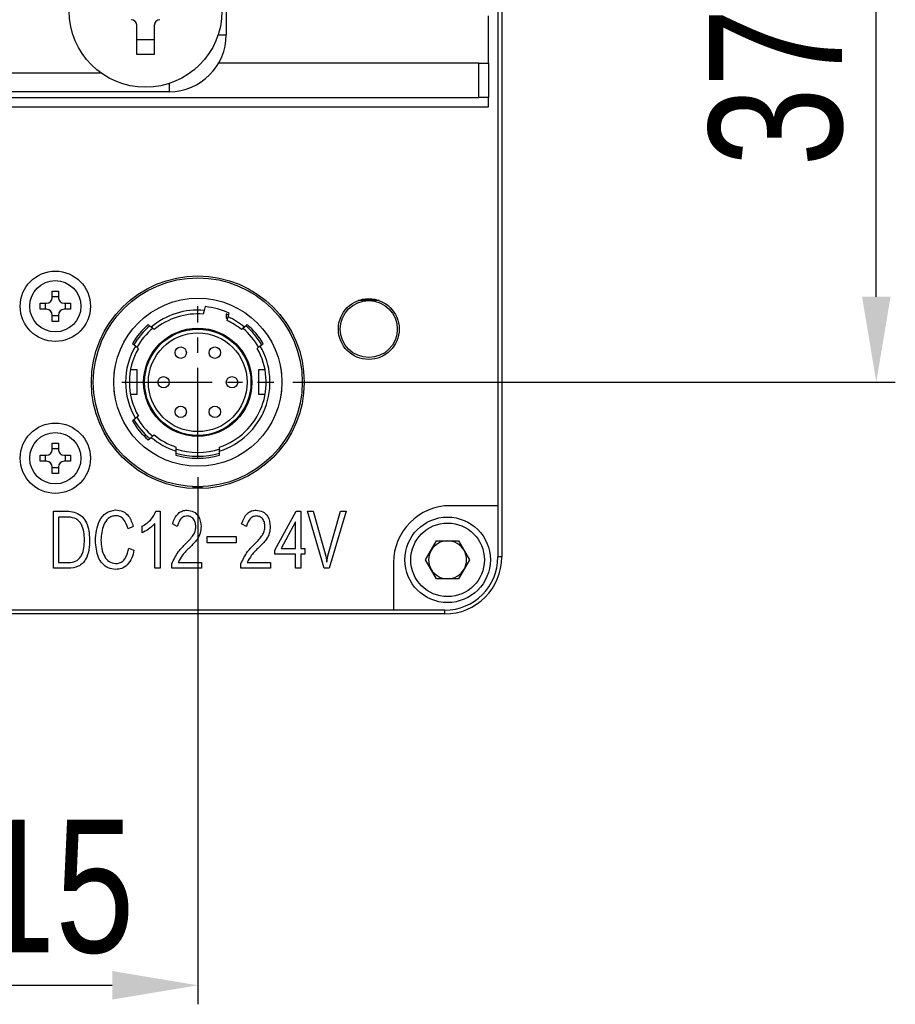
# Model space of a CAD drawing. Header units: millimetres. Extents: x 0 to 14224, y 0 to 1602.
# Tile 7 of 8: x 14178 to 14224, y 1402 to 1453. Entities that reach past the tile are written whole.
import ezdxf

# ---------------------------------------------------------------- set-up
doc = ezdxf.new("R2010")
doc.units = ezdxf.units.MM
doc.linetypes.add('CENTER2', pattern=[28.575, 19.05, -3.175, 3.175, -3.175])
for name, color, linetype, lineweight in [('粗实线', 7, 'Continuous', 50), ('细实线', 3, 'Continuous', 25), ('细点画线', 1, 'CENTER2', 25)]:
    doc.layers.add(name, color=color, linetype=linetype, lineweight=lineweight)
doc.styles.add('iTek', font='txt', dxfattribs={"width": 0.8, "height": 7})
doc.dimstyles.new('iTek', dxfattribs={"dimscale": 0, "dimtxt": 7, "dimasz": 4.5, "dimexe": 1, "dimexo": 1, "dimgap": 1.5, "dimtad": 1, "dimtoh": 1, "dimdsep": 46, "dimtxsty": 'iTek', "dimcen": 4, "dimclrd": 256, "dimclre": 256, "dimclrt": 256, "dimazin": 2, "dimtfac": 1, "dimtmove": 0, "dimatfit": 3, "dimfxl": 1, "dimlwd": -1, "dimlwe": -1, "dimarcsym": 0})

# ---------------------------------------------------------------- blocks, each defined once
blk = doc.blocks.new('*D76')
at = {"layer": 'Defpoints', "color": 0}
for p in [(13828.12, 1534.211), (13737.12, 1519.675), (13828.12, 1519.675), (14172.472, 1430.375), (14187.472, 1430.375), (14187.472, 1402.621)]:
    blk.add_point(p, dxfattribs=at)
at = {"layer": '细实线'}
for p, q in [((13737.12, 1520.675), (13737.12, 1535.211)), ((13828.12, 1520.675), (13828.12, 1535.211)), ((13741.62, 1534.211), (13823.62, 1534.211)), ((14172.472, 1429.375), (14172.472, 1401.621)), ((14187.472, 1429.375), (14187.472, 1401.621)), ((14176.972, 1402.621), (14182.972, 1402.621))]:
    blk.add_line(p, q, dxfattribs=at)
for points in [[(13741.62, 1534.961), (13741.62, 1533.461), (13737.12, 1534.211)], [(13823.62, 1534.961), (13823.62, 1533.461), (13828.12, 1534.211)], [(14176.972, 1403.371), (14176.972, 1401.871), (14172.472, 1402.621)], [(14182.972, 1403.371), (14182.972, 1401.871), (14187.472, 1402.621)]]:
    blk.add_solid(points, dxfattribs=at)
at = {"layer": '细实线', "char_height": 7, "attachment_point": 5, "style": 'iTek'}
for s, insert in [('91', (13782.62, 1539.476)), ('15', (14179.972, 1407.8))]:
    blk.add_mtext(s, dxfattribs=dict(at, insert=insert))
blk = doc.blocks.new('*D72')
at = {"layer": 'Defpoints', "color": 0}
for p in [(14206.472, 1471.675), (14223.19, 1471.675), (14191.472, 1434.375)]:
    blk.add_point(p, dxfattribs=at)
at = {"layer": '细实线'}
for p, q in [((14207.472, 1471.675), (14224.19, 1471.675)), ((14223.19, 1438.875), (14223.19, 1467.175)), ((14192.472, 1434.375), (14224.19, 1434.375))]:
    blk.add_line(p, q, dxfattribs=at)
for points in [[(14222.44, 1467.175), (14223.94, 1467.175), (14223.19, 1471.675)], [(14222.44, 1438.875), (14223.94, 1438.875), (14223.19, 1434.375)]]:
    blk.add_solid(points, dxfattribs=at)
at = {"layer": '细实线', "insert": (14217.929, 1453.025), "char_height": 7, "attachment_point": 5, "rotation": 90, "style": 'iTek'}
blk.add_mtext('37.3', dxfattribs=at)

msp = doc.modelspace()

# ---------------------------------------------------------------- linework, layer by layer
at = {"layer": '粗实线', "lineweight": 30}
for p, q in [((14203.472, 1518.175), (14203.472, 1425.175)), ((14188.972, 1516.675), (14188.972, 1452.675)), ((14203.272, 1515.475), (14203.272, 1427.875)), ((14202.772, 1451.175), (14202.772, 1453.675)), ((14184.262, 1451.625), (14184.262, 1453.165)), ((14185.182, 1453.165), (14185.182, 1451.625)), ((14188.542, 1452.675), (14188.972, 1452.675)), ((14185.182, 1452.405), (14184.262, 1452.405)), ((14185.182, 1451.625), (14184.262, 1451.625)), ((14202.272, 1451.175), (14188.57, 1451.175)), ((14202.272, 1449.375), (14202.272, 1451.175)), ((14202.272, 1451.175), (14202.772, 1451.175)), ((14202.772, 1451.175), (14202.772, 1449.375)), ((14125.588, 1450.675), (14182.356, 1450.675)), ((14185.972, 1450.104), (14185.972, 1449.675)), ((14185.972, 1449.675), (14121.972, 1449.675)), ((14105.672, 1449.375), (14202.272, 1449.375)), ((14202.772, 1449.375), (14202.272, 1449.375)), ((14202.772, 1448.875), (14202.772, 1449.375)), ((14105.172, 1448.875), (14202.772, 1448.875)), ((14179.812, 1439.175), (14180.132, 1439.175)), ((14179.812, 1438.835), (14179.812, 1439.175)), ((14179.812, 1438.887), (14180.132, 1438.887)), ((14180.132, 1439.175), (14180.132, 1438.835)), ((14196.472, 1438.675), (14195.915, 1438.675)), ((14196.222, 1438.675), (14196.222, 1438.756)), ((14197.028, 1438.675), (14196.472, 1438.675)), ((14196.722, 1438.756), (14196.722, 1438.675)), ((14179.172, 1438.535), (14179.512, 1438.535)), ((14179.172, 1438.215), (14179.172, 1438.535)), ((14179.512, 1438.215), (14179.172, 1438.215)), ((14179.46, 1438.215), (14179.46, 1438.535)), ((14180.432, 1438.535), (14180.772, 1438.535)), ((14180.772, 1438.215), (14180.432, 1438.215)), ((14180.483, 1438.535), (14180.483, 1438.215)), ((14180.772, 1438.535), (14180.772, 1438.215)), ((14187.813, 1438.16), (14187.76, 1437.964)), ((14187.865, 1438.356), (14187.813, 1438.16)), ((14179.812, 1437.575), (14179.812, 1437.915)), ((14180.132, 1437.864), (14179.812, 1437.864)), ((14180.132, 1437.915), (14180.132, 1437.575)), ((14188.972, 1437.975), (14188.972, 1437.758)), ((14188.972, 1437.758), (14189.046, 1437.723)), ((14189.016, 1437.627), (14189.068, 1437.823)), ((14189.068, 1437.823), (14189.121, 1438.019)), ((14180.132, 1437.575), (14179.812, 1437.575)), ((14185.021, 1437.28), (14184.866, 1437.41)), ((14185.177, 1437.149), (14185.021, 1437.28)), ((14189.922, 1437.28), (14189.766, 1437.149)), ((14190.077, 1437.41), (14189.922, 1437.28)), ((14184.03, 1436.414), (14184.186, 1436.284)), ((14184.186, 1436.284), (14184.341, 1436.153)), ((14190.602, 1436.153), (14190.757, 1436.284)), ((14190.757, 1436.284), (14190.913, 1436.414)), ((14183.072, 1435.025), (14183.072, 1434.845)), ((14183.072, 1435.025), (14183.095, 1435.025)), ((14184.272, 1435.025), (14183.931, 1435.025)), ((14184.272, 1433.725), (14184.272, 1435.025)), ((14190.672, 1435.025), (14190.672, 1433.725)), ((14191.012, 1435.025), (14190.672, 1435.025)), ((14191.872, 1435.025), (14191.849, 1435.025)), ((14191.872, 1434.845), (14191.872, 1435.025)), ((14183.072, 1433.906), (14183.072, 1433.725)), ((14183.095, 1433.725), (14183.072, 1433.725)), ((14184.272, 1433.725), (14183.931, 1433.725)), ((14191.012, 1433.725), (14190.672, 1433.725)), ((14191.872, 1433.725), (14191.849, 1433.725)), ((14191.872, 1433.725), (14191.872, 1433.906)), ((14184.186, 1432.467), (14184.03, 1432.336)), ((14184.341, 1432.597), (14184.186, 1432.467)), ((14184.866, 1431.34), (14185.021, 1431.471)), ((14185.021, 1431.471), (14185.177, 1431.601)), ((14179.812, 1431.175), (14180.132, 1431.175)), ((14179.812, 1430.835), (14179.812, 1431.175)), ((14180.132, 1431.175), (14180.132, 1430.835)), ((14186.322, 1430.964), (14186.322, 1430.753)), ((14188.622, 1430.753), (14188.622, 1430.964)), ((14179.172, 1430.535), (14179.512, 1430.535)), ((14179.172, 1430.215), (14179.172, 1430.535)), ((14179.46, 1430.215), (14179.46, 1430.535)), ((14179.812, 1430.887), (14180.132, 1430.887)), ((14180.432, 1430.535), (14180.772, 1430.535)), ((14180.483, 1430.535), (14180.483, 1430.215)), ((14180.772, 1430.535), (14180.772, 1430.215)), ((14186.322, 1430.753), (14186.322, 1430.544)), ((14188.622, 1430.544), (14188.622, 1430.753)), ((14179.512, 1430.215), (14179.172, 1430.215)), ((14179.812, 1429.575), (14179.812, 1429.915)), ((14180.132, 1429.864), (14179.812, 1429.864)), ((14180.132, 1429.915), (14180.132, 1429.575)), ((14180.772, 1430.215), (14180.432, 1430.215)), ((14180.132, 1429.575), (14179.812, 1429.575)), ((14203.272, 1427.875), (14200.772, 1427.875)), ((14203.272, 1427.875), (14203.272, 1425.175)), ((14179.869, 1427.579), (14180.681, 1427.579)), ((14179.869, 1424.579), (14179.869, 1427.579)), ((14180.674, 1427.278), (14180.144, 1427.278)), ((14180.144, 1427.278), (14180.144, 1424.884)), ((14185.266, 1427.579), (14185.484, 1427.579)), ((14185.484, 1427.579), (14185.484, 1424.579)), ((14191.522, 1425.525), (14192.643, 1427.579)), ((14192.643, 1427.579), (14192.89, 1427.579)), ((14192.89, 1427.579), (14192.89, 1425.63)), ((14193.241, 1427.579), (14193.538, 1427.579)), ((14194.123, 1424.587), (14193.241, 1427.579)), ((14193.538, 1427.579), (14194.206, 1425.225)), ((14194.324, 1425.233), (14194.991, 1427.579)), ((14195.288, 1427.579), (14194.388, 1424.587)), ((14194.991, 1427.579), (14195.288, 1427.579)), ((14184.075, 1426.777), (14183.801, 1426.649)), ((14184.538, 1426.448), (14184.538, 1426.793)), ((14185.212, 1424.579), (14185.212, 1426.93)), ((14186.391, 1426.777), (14186.139, 1426.921)), ((14190.031, 1426.777), (14189.778, 1426.921)), ((14192.612, 1427.022), (14191.858, 1425.63)), ((14192.612, 1425.63), (14192.612, 1427.022)), ((14187.96, 1426.259), (14189.486, 1426.259)), ((14187.96, 1425.919), (14187.96, 1426.259)), ((14189.486, 1426.259), (14189.486, 1425.919)), ((14189.486, 1425.919), (14187.96, 1425.919)), ((14199.467, 1425.025), (14200.044, 1426.025)), ((14200.044, 1426.025), (14201.199, 1426.025)), ((14201.199, 1426.025), (14201.776, 1425.025)), ((14183.833, 1425.638), (14184.113, 1425.542)), ((14191.522, 1425.321), (14191.522, 1425.525)), ((14192.612, 1425.321), (14191.522, 1425.321)), ((14191.858, 1425.63), (14192.612, 1425.63)), ((14192.612, 1424.579), (14192.612, 1425.321)), ((14192.89, 1425.63), (14193.113, 1425.63)), ((14193.113, 1425.321), (14192.89, 1425.321)), ((14192.89, 1425.321), (14192.89, 1424.579)), ((14193.113, 1425.63), (14193.113, 1425.321)), ((14194.206, 1425.225), (14194.26, 1424.908)), ((14194.26, 1424.908), (14194.324, 1425.233)), ((14180.144, 1424.884), (14180.661, 1424.884)), ((14186.1, 1424.579), (14186.1, 1424.812)), ((14186.436, 1424.884), (14187.659, 1424.884)), ((14187.659, 1424.884), (14187.659, 1424.579)), ((14189.74, 1424.579), (14189.74, 1424.812)), ((14190.075, 1424.884), (14191.298, 1424.884)), ((14191.298, 1424.884), (14191.298, 1424.579)), ((14197.772, 1424.875), (14197.772, 1422.375)), ((14200.044, 1424.025), (14199.467, 1425.025)), ((14201.776, 1425.025), (14201.199, 1424.025)), ((14203.472, 1425.175), (14203.272, 1425.175)), ((14180.661, 1424.579), (14179.869, 1424.579)), ((14185.484, 1424.579), (14185.212, 1424.579)), ((14187.659, 1424.579), (14186.1, 1424.579)), ((14191.298, 1424.579), (14189.74, 1424.579)), ((14192.89, 1424.579), (14192.612, 1424.579)), ((14194.388, 1424.587), (14194.123, 1424.587)), ((14201.199, 1424.025), (14200.044, 1424.025)), ((14200.472, 1422.175), (14107.472, 1422.175)), ((14197.772, 1422.375), (14110.172, 1422.375)), ((14200.472, 1422.375), (14197.772, 1422.375)), ((14200.472, 1422.175), (14200.472, 1422.375))]:
    msp.add_line(p, q, dxfattribs=at)
for centre, radius in [((14184.722, 1453.925), 4.02), ((14179.972, 1438.375), 1.85), ((14179.972, 1438.375), 1.35), ((14187.472, 1434.375), 5.6), ((14187.472, 1434.375), 5.5), ((14187.472, 1434.375), 4.425), ((14196.472, 1437.175), 1.6), ((14196.472, 1437.175), 1.5), ((14187.472, 1434.375), 2.85), ((14187.472, 1434.375), 2.8), ((14187.472, 1434.375), 2.6), ((14186.572, 1435.934), 0.3), ((14188.372, 1435.934), 0.3), ((14185.672, 1434.375), 0.3), ((14189.272, 1434.375), 0.3), ((14186.572, 1432.816), 0.3), ((14188.372, 1432.816), 0.3), ((14179.972, 1430.375), 1.85), ((14179.972, 1430.375), 1.35), ((14200.622, 1425.025), 2.25), ((14200.622, 1425.025), 1.938)]:
    msp.add_circle(centre, radius, dxfattribs=at)
for centre, radius, start, end in [((14183.962, 1453.165), 0.3, 0, 90), ((14185.482, 1453.165), 0.3, 90, 180), ((14185.972, 1452.675), 3, 270, 0), ((14179.512, 1438.835), 0.3, 270, 0), ((14180.432, 1438.835), 0.3, 180, 270), ((14179.512, 1437.915), 0.3, 0, 90), ((14180.432, 1437.915), 0.3, 90, 180), ((14187.472, 1434.375), 3.8, 84.849, 130.151), ((14187.472, 1434.375), 4, 65.648, 84.352), ((14187.472, 1434.375), 3.6, 85.4021, 129.5979), ((14187.472, 1434.375), 3.9, 65.4059, 67.3801), ((14187.472, 1434.375), 3.8, 49.849, 65.151), ((14187.472, 1434.375), 4, 130.648, 149.352), ((14187.472, 1434.375), 3.9, 130.4059, 149.5941), ((14187.472, 1434.375), 3.7, 129.7832, 150.2748), ((14187.472, 1434.375), 3.6, 50.4021, 64.5979), ((14187.472, 1434.375), 3.7, 29.7051, 50.347), ((14187.472, 1434.375), 3.9, 30.4059, 49.5941), ((14187.472, 1434.375), 4, 30.648, 49.352), ((14187.472, 1434.375), 3.8, 149.849, 210.151), ((14187.472, 1434.375), 3.6, 150.4021, 209.5979), ((14187.472, 1434.375), 3.8, 287.6157, 30.151), ((14187.472, 1434.375), 3.6, 288.6293, 29.5979), ((14187.472, 1434.375), 3.7, 209.7686, 230.1972), ((14187.472, 1434.375), 4, 210.648, 229.352), ((14187.472, 1434.375), 3.9, 210.4059, 229.5941), ((14187.472, 1434.375), 3.8, 229.849, 252.3843), ((14187.472, 1434.375), 3.6, 230.4021, 251.3707), ((14179.512, 1430.835), 0.3, 270, 0), ((14180.432, 1430.835), 0.3, 180, 270), ((14187.472, 1434.375), 3.7, 251.5276, 288.4908), ((14187.472, 1434.375), 3.9, 252.8502, 287.1498), ((14187.472, 1434.375), 4, 253.2917, 286.7083), ((14179.512, 1429.915), 0.3, 0, 90), ((14180.432, 1429.915), 0.3, 90, 180), ((14187.472, 1429.575), 0.75, 247.408, 292.592), ((14200.772, 1424.875), 3, 90, 180), ((14200.622, 1425.025), 1, 90, 150), ((14200.622, 1425.025), 1, 30, 90), ((14200.622, 1425.025), 1, 150, 210), ((14200.622, 1425.025), 1, 330, 30), ((14200.472, 1425.175), 2.8, 270, 0), ((14200.472, 1425.175), 3, 270, 0), ((14200.622, 1425.025), 1, 210, 270), ((14200.622, 1425.025), 1, 270, 330)]:
    msp.add_arc(centre, radius, start, end, dxfattribs=at)
for points, knots in [([(14181.505, 1426.083), (14181.498, 1426.219), (14181.485, 1426.492), (14181.387, 1426.826), (14181.233, 1427.053), (14181.019, 1427.232), (14180.812, 1427.26), (14180.674, 1427.278)], [0, 0, 0, 0, 0.250837, 0.500972, 0.626259, 0.751396, 1, 1, 1, 1]), ([(14180.681, 1427.579), (14180.81, 1427.563), (14181.067, 1427.533), (14181.405, 1427.317), (14181.723, 1426.839), (14181.756, 1426.4), (14181.779, 1426.091)], [0, 0, 0, 0, 0.18709, 0.373631, 0.560455, 1, 1, 1, 1]), ([(14182.085, 1426.043), (14182.098, 1426.221), (14182.124, 1426.576), (14182.272, 1427.088), (14182.609, 1427.543), (14182.965, 1427.615), (14183.143, 1427.651)], [0, 0, 0, 0, 0.251377, 0.502235, 0.751237, 1, 1, 1, 1]), ([(14183.136, 1427.35), (14183.068, 1427.339), (14182.932, 1427.316), (14182.693, 1427.171), (14182.423, 1426.751), (14182.391, 1426.336), (14182.37, 1426.059)], [0, 0, 0, 0, 0.125345, 0.250599, 0.499739, 1, 1, 1, 1]), ([(14183.801, 1426.649), (14183.74, 1426.839), (14183.656, 1427.104), (14183.37, 1427.334), (14183.214, 1427.345), (14183.136, 1427.35)], [0, 0, 0, 0, 0.559617, 0.77991, 1, 1, 1, 1]), ([(14183.143, 1427.651), (14183.274, 1427.638), (14183.535, 1427.612), (14183.909, 1427.295), (14184.012, 1426.973), (14184.075, 1426.777)], [0, 0, 0, 0, 0.280108, 0.559696, 1, 1, 1, 1]), ([(14184.538, 1426.793), (14184.717, 1426.902), (14185.037, 1427.096), (14185.196, 1427.432), (14185.266, 1427.579)], [0, 0, 0, 0, 0.560687, 1, 1, 1, 1]), ([(14186.139, 1426.921), (14186.217, 1427.125), (14186.327, 1427.41), (14186.66, 1427.621), (14186.828, 1427.636), (14186.912, 1427.643)], [0, 0, 0, 0, 0.558474, 0.779125, 1, 1, 1, 1]), ([(14186.912, 1427.335), (14186.834, 1427.323), (14186.679, 1427.299), (14186.493, 1427.077), (14186.43, 1426.891), (14186.391, 1426.777)], [0, 0, 0, 0, 0.277996, 0.558143, 1, 1, 1, 1]), ([(14186.912, 1427.643), (14187.029, 1427.625), (14187.264, 1427.59), (14187.585, 1427.278), (14187.623, 1426.972), (14187.646, 1426.785)], [0, 0, 0, 0, 0.280814, 0.560039, 1, 1, 1, 1]), ([(14187.368, 1426.769), (14187.362, 1426.845), (14187.35, 1426.996), (14187.258, 1427.196), (14187.091, 1427.313), (14186.971, 1427.328), (14186.912, 1427.335)], [0, 0, 0, 0, 0.280998, 0.56027, 0.779684, 1, 1, 1, 1]), ([(14189.778, 1426.921), (14189.857, 1427.125), (14189.966, 1427.41), (14190.299, 1427.621), (14190.467, 1427.636), (14190.551, 1427.643)], [0, 0, 0, 0, 0.558474, 0.779125, 1, 1, 1, 1]), ([(14190.551, 1427.335), (14190.474, 1427.323), (14190.319, 1427.299), (14190.133, 1427.077), (14190.069, 1426.891), (14190.031, 1426.777)], [0, 0, 0, 0, 0.277996, 0.558143, 1, 1, 1, 1]), ([(14190.551, 1427.643), (14190.669, 1427.625), (14190.903, 1427.59), (14191.225, 1427.278), (14191.263, 1426.972), (14191.286, 1426.785)], [0, 0, 0, 0, 0.280814, 0.560039, 1, 1, 1, 1]), ([(14191.008, 1426.769), (14191.002, 1426.845), (14190.989, 1426.996), (14190.897, 1427.196), (14190.731, 1427.313), (14190.611, 1427.328), (14190.551, 1427.335)], [0, 0, 0, 0, 0.280999, 0.560269, 0.779683, 1, 1, 1, 1]), ([(14185.212, 1426.93), (14185.099, 1426.821), (14184.897, 1426.628), (14184.648, 1426.503), (14184.538, 1426.448)], [0, 0, 0, 0, 0.559603, 1, 1, 1, 1]), ([(14186.848, 1425.886), (14186.987, 1426.026), (14187.182, 1426.22), (14187.349, 1426.536), (14187.362, 1426.691), (14187.368, 1426.769)], [0, 0, 0, 0, 0.560199, 0.780437, 1, 1, 1, 1]), ([(14187.646, 1426.785), (14187.639, 1426.663), (14187.624, 1426.419), (14187.411, 1426.028), (14187.186, 1425.811), (14187.049, 1425.678)], [0, 0, 0, 0, 0.2794099, 0.559564, 1, 1, 1, 1]), ([(14190.487, 1425.886), (14190.627, 1426.026), (14190.822, 1426.22), (14190.989, 1426.536), (14191.001, 1426.691), (14191.008, 1426.769)], [0, 0, 0, 0, 0.560198, 0.780437, 1, 1, 1, 1]), ([(14191.286, 1426.785), (14191.278, 1426.663), (14191.263, 1426.419), (14191.051, 1426.028), (14190.826, 1425.811), (14190.689, 1425.678)], [0, 0, 0, 0, 0.279409, 0.559563, 1, 1, 1, 1]), ([(14181.779, 1426.091), (14181.773, 1425.912), (14181.761, 1425.556), (14181.628, 1425.118), (14181.411, 1424.831), (14181.114, 1424.618), (14180.842, 1424.595), (14180.661, 1424.579)], [0, 0, 0, 0, 0.250803, 0.500711, 0.625904, 0.751043, 1, 1, 1, 1]), ([(14180.661, 1424.884), (14180.804, 1424.894), (14181.018, 1424.91), (14181.243, 1425.087), (14181.403, 1425.319), (14181.495, 1425.664), (14181.502, 1425.943), (14181.505, 1426.083)], [0, 0, 0, 0, 0.2486118, 0.3737105, 0.4989611, 0.7490924, 1, 1, 1, 1]), ([(14183.136, 1424.523), (14183.008, 1424.54), (14182.752, 1424.575), (14182.428, 1424.81), (14182.141, 1425.301), (14182.108, 1425.737), (14182.085, 1426.043)], [0, 0, 0, 0, 0.186829, 0.373148, 0.560037, 1, 1, 1, 1]), ([(14182.37, 1426.059), (14182.38, 1425.91), (14182.402, 1425.613), (14182.529, 1425.214), (14182.787, 1424.905), (14183.02, 1424.853), (14183.136, 1424.828)], [0, 0, 0, 0, 0.281237, 0.561554, 0.780836, 1, 1, 1, 1]), ([(14186.1, 1424.812), (14186.206, 1425.036), (14186.395, 1425.438), (14186.709, 1425.749), (14186.848, 1425.886)], [0, 0, 0, 0, 0.559479, 1, 1, 1, 1]), ([(14189.74, 1424.812), (14189.845, 1425.036), (14190.034, 1425.438), (14190.349, 1425.749), (14190.487, 1425.886)], [0, 0, 0, 0, 0.559477, 1, 1, 1, 1]), ([(14183.136, 1424.828), (14183.21, 1424.832), (14183.358, 1424.841), (14183.55, 1424.964), (14183.741, 1425.224), (14183.795, 1425.467), (14183.833, 1425.638)], [0, 0, 0, 0, 0.186603, 0.372895, 0.559834, 1, 1, 1, 1]), ([(14184.113, 1425.542), (14184.081, 1425.4), (14184.016, 1425.117), (14183.803, 1424.762), (14183.481, 1424.547), (14183.251, 1424.531), (14183.136, 1424.523)], [0, 0, 0, 0, 0.2809201, 0.5605618, 0.7800001, 1, 1, 1, 1]), ([(14187.049, 1425.678), (14186.913, 1425.546), (14186.669, 1425.311), (14186.507, 1425.014), (14186.436, 1424.884)], [0, 0, 0, 0, 0.56002, 1, 1, 1, 1]), ([(14190.689, 1425.678), (14190.552, 1425.546), (14190.309, 1425.311), (14190.147, 1425.014), (14190.075, 1424.884)], [0, 0, 0, 0, 0.560018, 1, 1, 1, 1])]:
    msp.add_open_spline(points, degree=3, knots=knots, dxfattribs=at)
at = {"layer": '细点画线', "ltscale": 0.25}
for p, q in [((14187.472, 1430.375), (14187.472, 1438.375)), ((14183.472, 1434.375), (14191.472, 1434.375))]:
    msp.add_line(p, q, dxfattribs=at)

# ---------------------------------------------------------------- dimensions: what is measured, and where the dimension line sits
at = {"layer": '细实线'}
for base, p1, p2, middle in [((13828.12, 1534.211), (13737.12, 1519.675), (13828.12, 1519.675), (13782.62, 1534.211)), ((14187.472, 1402.621), (14172.472, 1430.375), (14187.472, 1430.375), (14179.972, 1402.621))]:
    dim = msp.add_linear_dim(base=base, p1=p1, p2=p2, dimstyle='iTek', override={"dimscale": 1}, dxfattribs=at)
    dim.commit()
    dim.dimension.update_dxf_attribs({"geometry": '*D76', "text_midpoint": middle, "dimtype": 160})
dim = msp.add_linear_dim(base=(14223.19, 1471.675), p1=(14191.472, 1434.375), p2=(14206.472, 1471.675), angle=90, dimstyle='iTek', override={"dimscale": 1}, dxfattribs=at)
dim.commit()
dim.dimension.update_dxf_attribs({"geometry": '*D72', "text_midpoint": (14217.929, 1453.025)})

doc.saveas('drawing.dxf')
